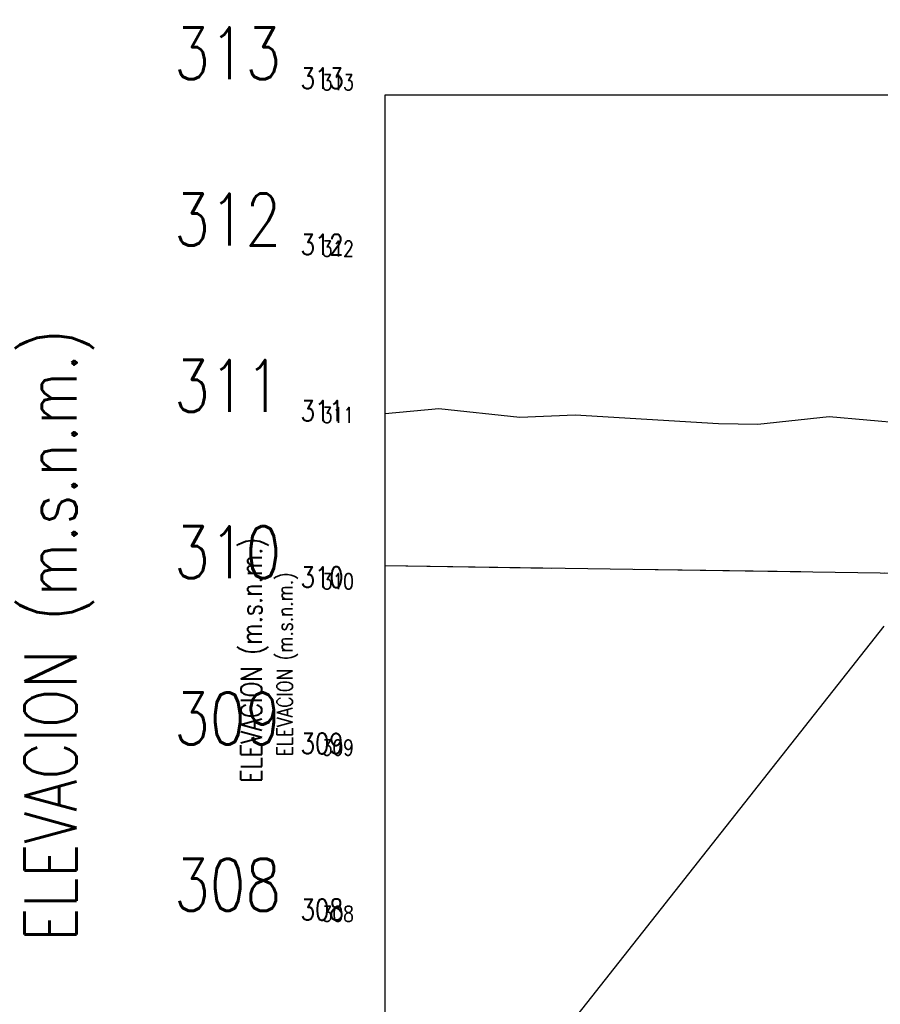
# Model space of a CAD drawing. Header units: metres. Extents: x 719936 to 720643, y 9143565 to 9144018.
# Tile 22 of 56: x 720493 to 720498, y 9143951 to 9143957. Entities that reach past the tile are written whole.
import ezdxf

# ---------------------------------------------------------------- set-up
doc = ezdxf.new("R2010")
doc.units = ezdxf.units.M
for name, pattern in [('CENTER', [2, 1.25, -0.25, 0.25, -0.25]), ('CENTER2', [1.125, 0.75, -0.125, 0.125, -0.125]), ('DASHED', [0.75, 0.5, -0.25])]:
    doc.linetypes.add(name, pattern=pattern)
for name, color, linetype in [('-01-C-DESCOLMA', 5, 'CENTER2'), ('01_CIVI_322_PF_GRID', 8, 'Continuous'), ('AecObjExplode_PLANTA RAPIDA_Vport_1ECE', 7, 'Continuous'), ('AecObjExplode_PLANTA RAPIDA_Vport_1ED3', 7, 'Continuous'), ('AecObjExplode_PLANTA RAPIDA_Vport_1ED7', 7, 'Continuous'), ('AecObjExplode_PLANTA RAPIDA_Vport_220C', 7, 'Continuous'), ('AecObjExplode_PLANTA RAPIDA_Vport_22C7', 7, 'Continuous'), ('AecObjExplode_PLANTA RAPIDA_Vport_22CB', 7, 'Continuous'), ('AecObjExplode_PLANTA RAPIDA_Vport_22E2', 7, 'Continuous'), ('AecObjExplode_PLANTA RAPIDA_Vport_22EB', 7, 'Continuous'), ('AecObjExplode_PLANTA RAPIDA_Vport_2460', 7, 'Continuous'), ('AecObjExplode_PLANTA RAPIDA_Vport_2496', 7, 'Continuous'), ('AIR.A3-TN', 32, 'Continuous'), ('C-ALIG', 5, 'CENTER'), ('C-Borde de Camino', 2, 'Continuous'), ('C-ROAD-PROF-VIEW', 7, 'Continuous')]:
    doc.layers.add(name, color=color, linetype=linetype)
doc.styles.add('AIR-Simplex.(0.80)', font='simplex.shx', dxfattribs={"width": 0.8})

# ---------------------------------------------------------------- blocks, each defined once
blk = doc.blocks.new('AecObjExplode_PLANTA RAPIDA_Vport_1ECE')
at = {"layer": '-01-C-DESCOLMA', "color": 5, "linetype": 'CENTER2', "lineweight": 30, "ltscale": 5, "flags": 128}
blk.add_lwpolyline([(720495.2438, 9143953.8518), (720505.2438, 9143953.7071), (720510.6937, 9143953.6826), (720522.9406, 9143951.4825), (720533.7406, 9143951.4825), (720535.2438, 9143952.4826), (720540.2438, 9143952.4323), (720543.2438, 9143952.333)], dxfattribs=at)
at = {"layer": '01_CIVI_322_PF_GRID', "color": 7, "linetype": 'Continuous', "lineweight": -3}
for p, q in [((720495.2438, 9143949.6826), (720495.2438, 9143956.6826)), ((720495.2438, 9143956.6826), (720545.2438, 9143956.6826))]:
    blk.add_line(p, q, dxfattribs=at)
at = {"layer": 'AIR.A3-TN', "color": 32, "linetype": 'Continuous', "lineweight": -3, "ltscale": 5, "flags": 128}
blk.add_lwpolyline([(720495.2438, 9143954.7669), (720495.5676, 9143954.796), (720496.0548, 9143954.7445), (720496.3869, 9143954.7587), (720497.2484, 9143954.7066), (720497.4839, 9143954.7019), (720497.9136, 9143954.7491), (720498.3672, 9143954.7084)], dxfattribs=at)
at = {"layer": 'C-ROAD-PROF-VIEW', "color": 7, "linetype": 'Continuous', "lineweight": -3, "char_height": 0.3125, "attachment_point": 6, "style": 'AIR-Simplex.(0.80)'}
for s, insert in [('313', (720494.6188, 9143956.9326)), ('312', (720494.6188, 9143955.9326)), ('311', (720494.6188, 9143954.9326)), ('310', (720494.6188, 9143953.9326)), ('309', (720494.6188, 9143952.9326)), ('308', (720494.6188, 9143951.9326))]:
    blk.add_mtext(s, dxfattribs=dict(at, insert=insert))
at = {"layer": 'C-ROAD-PROF-VIEW', "color": 7, "linetype": 'Continuous', "lineweight": -3, "insert": (720493.4938, 9143953.4326), "char_height": 0.3125, "attachment_point": 8, "rotation": 90, "style": 'AIR-Simplex.(0.80)'}
blk.add_mtext('ELEVACION (m.s.n.m.)', dxfattribs=at)
blk = doc.blocks.new('AecObjExplode_PLANTA RAPIDA_Vport_1ED3')
at = {"layer": '-01-C-DESCOLMA', "color": 5, "linetype": 'CENTER2', "lineweight": 30, "ltscale": 5, "flags": 128}
blk.add_lwpolyline([(720495.2438, 9143953.8518), (720505.2438, 9143953.7071), (720510.6937, 9143953.6826), (720522.9406, 9143951.4825), (720533.7406, 9143951.4825), (720535.2438, 9143952.4826), (720540.2438, 9143952.4323), (720543.2438, 9143952.333)], dxfattribs=at)
at = {"layer": '01_CIVI_322_PF_GRID', "color": 7, "linetype": 'Continuous', "lineweight": -3}
for p, q in [((720495.2438, 9143949.6826), (720495.2438, 9143956.6826)), ((720495.2438, 9143956.6826), (720545.2438, 9143956.6826))]:
    blk.add_line(p, q, dxfattribs=at)
at = {"layer": 'AIR.A3-TN', "color": 32, "linetype": 'Continuous', "lineweight": -3, "ltscale": 5, "flags": 128}
blk.add_lwpolyline([(720495.2438, 9143954.7669), (720495.5676, 9143954.796), (720496.0548, 9143954.7445), (720496.3869, 9143954.7587), (720497.2484, 9143954.7066), (720497.4839, 9143954.7019), (720497.9136, 9143954.7491), (720498.3672, 9143954.7084)], dxfattribs=at)
at = {"layer": 'C-ROAD-PROF-VIEW', "color": 7, "linetype": 'Continuous', "lineweight": -3, "char_height": 0.125, "attachment_point": 6, "style": 'AIR-Simplex.(0.80)'}
for s, insert in [('313', (720494.9938, 9143956.7826)), ('312', (720494.9938, 9143955.7826)), ('311', (720494.9938, 9143954.7826)), ('310', (720494.9938, 9143953.7826)), ('309', (720494.9938, 9143952.7826)), ('308', (720494.9938, 9143951.7826))]:
    blk.add_mtext(s, dxfattribs=dict(at, insert=insert))
at = {"layer": 'C-ROAD-PROF-VIEW', "color": 7, "linetype": 'Continuous', "lineweight": -3, "insert": (720494.5438, 9143953.2826), "char_height": 0.125, "attachment_point": 8, "rotation": 90, "style": 'AIR-Simplex.(0.80)'}
blk.add_mtext('ELEVACION (m.s.n.m.)', dxfattribs=at)
blk = doc.blocks.new('AecObjExplode_PLANTA RAPIDA_Vport_1ED7')
at = {"layer": '-01-C-DESCOLMA', "color": 5, "linetype": 'CENTER2', "lineweight": 30, "ltscale": 5, "flags": 128}
blk.add_lwpolyline([(720495.2438, 9143953.8518), (720505.2438, 9143953.7071), (720510.6937, 9143953.6826), (720522.9406, 9143951.4825), (720533.7406, 9143951.4825), (720535.2438, 9143952.4826), (720540.2438, 9143952.4323), (720543.2438, 9143952.333)], dxfattribs=at)
at = {"layer": '01_CIVI_322_PF_GRID', "color": 7, "linetype": 'Continuous', "lineweight": -3}
for p, q in [((720495.2438, 9143949.6826), (720495.2438, 9143956.6826)), ((720495.2438, 9143956.6826), (720545.2438, 9143956.6826))]:
    blk.add_line(p, q, dxfattribs=at)
at = {"layer": 'AIR.A3-TN', "color": 32, "linetype": 'Continuous', "lineweight": -3, "ltscale": 5, "flags": 128}
blk.add_lwpolyline([(720495.2438, 9143954.7669), (720495.5676, 9143954.796), (720496.0548, 9143954.7445), (720496.3869, 9143954.7587), (720497.2484, 9143954.7066), (720497.4839, 9143954.7019), (720497.9136, 9143954.7491), (720498.3672, 9143954.7084)], dxfattribs=at)
at = {"layer": 'C-ROAD-PROF-VIEW', "color": 7, "linetype": 'Continuous', "lineweight": -3, "char_height": 0.125, "attachment_point": 6, "style": 'AIR-Simplex.(0.80)'}
for s, insert in [('313', (720494.9938, 9143956.7826)), ('312', (720494.9938, 9143955.7826)), ('311', (720494.9938, 9143954.7826)), ('310', (720494.9938, 9143953.7826)), ('309', (720494.9938, 9143952.7826)), ('308', (720494.9938, 9143951.7826))]:
    blk.add_mtext(s, dxfattribs=dict(at, insert=insert))
at = {"layer": 'C-ROAD-PROF-VIEW', "color": 7, "linetype": 'Continuous', "lineweight": -3, "insert": (720494.5438, 9143953.2826), "char_height": 0.125, "attachment_point": 8, "rotation": 90, "style": 'AIR-Simplex.(0.80)'}
blk.add_mtext('ELEVACION (m.s.n.m.)', dxfattribs=at)
blk = doc.blocks.new('AecObjExplode_PLANTA RAPIDA_Vport_220C')
at = {"layer": '-01-C-DESCOLMA', "color": 5, "linetype": 'CENTER2', "lineweight": 30, "ltscale": 5, "flags": 128}
blk.add_lwpolyline([(720495.2438, 9143953.8518), (720505.2438, 9143953.7071), (720510.6937, 9143953.6826), (720522.9406, 9143951.4825), (720533.7406, 9143951.4825), (720535.2438, 9143952.4826), (720540.2438, 9143952.4323), (720543.2438, 9143952.333)], dxfattribs=at)
at = {"layer": '01_CIVI_322_PF_GRID', "color": 7, "linetype": 'Continuous', "lineweight": -3}
for p, q in [((720495.2438, 9143949.6826), (720495.2438, 9143956.6826)), ((720495.2438, 9143956.6826), (720545.2438, 9143956.6826))]:
    blk.add_line(p, q, dxfattribs=at)
at = {"layer": 'AIR.A3-TN', "color": 32, "linetype": 'Continuous', "lineweight": -3, "ltscale": 5, "flags": 128}
blk.add_lwpolyline([(720495.2438, 9143954.7669), (720495.5676, 9143954.796), (720496.0548, 9143954.7445), (720496.3869, 9143954.7587), (720497.2484, 9143954.7066), (720497.4839, 9143954.7019), (720497.9136, 9143954.7491), (720498.3672, 9143954.7084)], dxfattribs=at)
at = {"layer": 'C-ROAD-PROF-VIEW', "color": 7, "linetype": 'Continuous', "lineweight": -3, "char_height": 0.3125, "attachment_point": 6, "style": 'AIR-Simplex.(0.80)'}
for s, insert in [('313', (720494.6188, 9143956.9326)), ('312', (720494.6188, 9143955.9326)), ('311', (720494.6188, 9143954.9326)), ('310', (720494.6188, 9143953.9326)), ('309', (720494.6188, 9143952.9326)), ('308', (720494.6188, 9143951.9326))]:
    blk.add_mtext(s, dxfattribs=dict(at, insert=insert))
at = {"layer": 'C-ROAD-PROF-VIEW', "color": 7, "linetype": 'Continuous', "lineweight": -3, "insert": (720493.4938, 9143953.4326), "char_height": 0.3125, "attachment_point": 8, "rotation": 90, "style": 'AIR-Simplex.(0.80)'}
blk.add_mtext('ELEVACION (m.s.n.m.)', dxfattribs=at)
blk = doc.blocks.new('AecObjExplode_PLANTA RAPIDA_Vport_22C7')
at = {"layer": '-01-C-DESCOLMA', "color": 5, "linetype": 'CENTER2', "lineweight": 30, "ltscale": 5, "flags": 128}
blk.add_lwpolyline([(720495.2438, 9143953.8518), (720505.2438, 9143953.7071), (720510.6937, 9143953.6826), (720522.9406, 9143951.4825), (720533.7406, 9143951.4825), (720535.2438, 9143952.4826), (720540.2438, 9143952.4323), (720543.2438, 9143952.333)], dxfattribs=at)
at = {"layer": '01_CIVI_322_PF_GRID', "color": 7, "linetype": 'Continuous', "lineweight": -3}
for p, q in [((720495.2438, 9143949.6826), (720495.2438, 9143956.6826)), ((720495.2438, 9143956.6826), (720545.2438, 9143956.6826))]:
    blk.add_line(p, q, dxfattribs=at)
at = {"layer": 'AIR.A3-TN', "color": 32, "linetype": 'Continuous', "lineweight": -3, "ltscale": 5, "flags": 128}
blk.add_lwpolyline([(720495.2438, 9143954.7669), (720495.5676, 9143954.796), (720496.0548, 9143954.7445), (720496.3869, 9143954.7587), (720497.2484, 9143954.7066), (720497.4839, 9143954.7019), (720497.9136, 9143954.7491), (720498.3672, 9143954.7084)], dxfattribs=at)
at = {"layer": 'C-ROAD-PROF-VIEW', "color": 7, "linetype": 'Continuous', "lineweight": -3, "char_height": 0.09375, "attachment_point": 6, "style": 'AIR-Simplex.(0.80)'}
for s, insert in [('313', (720495.0563, 9143956.7576)), ('312', (720495.0563, 9143955.7576)), ('311', (720495.0563, 9143954.7576)), ('310', (720495.0563, 9143953.7576)), ('309', (720495.0563, 9143952.7576)), ('308', (720495.0563, 9143951.7576))]:
    blk.add_mtext(s, dxfattribs=dict(at, insert=insert))
at = {"layer": 'C-ROAD-PROF-VIEW', "color": 7, "linetype": 'Continuous', "lineweight": -3, "insert": (720494.7188, 9143953.2576), "char_height": 0.09375, "attachment_point": 8, "rotation": 90, "style": 'AIR-Simplex.(0.80)'}
blk.add_mtext('ELEVACION (m.s.n.m.)', dxfattribs=at)
blk = doc.blocks.new('AecObjExplode_PLANTA RAPIDA_Vport_22CB')
at = {"layer": '-01-C-DESCOLMA', "color": 5, "linetype": 'CENTER2', "lineweight": 30, "ltscale": 5, "flags": 128}
blk.add_lwpolyline([(720495.2438, 9143953.8518), (720505.2438, 9143953.7071), (720510.6937, 9143953.6826), (720522.9406, 9143951.4825), (720533.7406, 9143951.4825), (720535.2438, 9143952.4826), (720540.2438, 9143952.4323), (720543.2438, 9143952.333)], dxfattribs=at)
at = {"layer": '01_CIVI_322_PF_GRID', "color": 7, "linetype": 'Continuous', "lineweight": -3}
for p, q in [((720495.2438, 9143949.6826), (720495.2438, 9143956.6826)), ((720495.2438, 9143956.6826), (720545.2438, 9143956.6826))]:
    blk.add_line(p, q, dxfattribs=at)
at = {"layer": 'AIR.A3-TN', "color": 32, "linetype": 'Continuous', "lineweight": -3, "ltscale": 5, "flags": 128}
blk.add_lwpolyline([(720495.2438, 9143954.7669), (720495.5676, 9143954.796), (720496.0548, 9143954.7445), (720496.3869, 9143954.7587), (720497.2484, 9143954.7066), (720497.4839, 9143954.7019), (720497.9136, 9143954.7491), (720498.3672, 9143954.7084)], dxfattribs=at)
at = {"layer": 'C-ROAD-PROF-VIEW', "color": 7, "linetype": 'Continuous', "lineweight": -3, "char_height": 0.09375, "attachment_point": 6, "style": 'AIR-Simplex.(0.80)'}
for s, insert in [('313', (720495.0563, 9143956.7576)), ('312', (720495.0563, 9143955.7576)), ('311', (720495.0563, 9143954.7576)), ('310', (720495.0563, 9143953.7576)), ('309', (720495.0563, 9143952.7576)), ('308', (720495.0563, 9143951.7576))]:
    blk.add_mtext(s, dxfattribs=dict(at, insert=insert))
at = {"layer": 'C-ROAD-PROF-VIEW', "color": 7, "linetype": 'Continuous', "lineweight": -3, "insert": (720494.7188, 9143953.2576), "char_height": 0.09375, "attachment_point": 8, "rotation": 90, "style": 'AIR-Simplex.(0.80)'}
blk.add_mtext('ELEVACION (m.s.n.m.)', dxfattribs=at)
blk = doc.blocks.new('AecObjExplode_PLANTA RAPIDA_Vport_22E2')
at = {"layer": '-01-C-DESCOLMA', "color": 5, "linetype": 'CENTER2', "lineweight": 30, "ltscale": 5, "flags": 128}
blk.add_lwpolyline([(720495.2438, 9143953.8518), (720505.2438, 9143953.7071), (720510.6937, 9143953.6826), (720522.9406, 9143951.4825), (720533.7406, 9143951.4825), (720535.2438, 9143952.4826), (720540.2438, 9143952.4323), (720543.2438, 9143952.333)], dxfattribs=at)
at = {"layer": '01_CIVI_322_PF_GRID', "color": 7, "linetype": 'Continuous', "lineweight": -3}
for p, q in [((720495.2438, 9143949.6826), (720495.2438, 9143956.6826)), ((720495.2438, 9143956.6826), (720545.2438, 9143956.6826))]:
    blk.add_line(p, q, dxfattribs=at)
at = {"layer": 'AIR.A3-TN', "color": 32, "linetype": 'Continuous', "lineweight": -3, "ltscale": 5, "flags": 128}
blk.add_lwpolyline([(720495.2438, 9143954.7669), (720495.5676, 9143954.796), (720496.0548, 9143954.7445), (720496.3869, 9143954.7587), (720497.2484, 9143954.7066), (720497.4839, 9143954.7019), (720497.9136, 9143954.7491), (720498.3672, 9143954.7084)], dxfattribs=at)
at = {"layer": 'C-ROAD-PROF-VIEW', "color": 7, "linetype": 'Continuous', "lineweight": -3, "char_height": 0.09375, "attachment_point": 6, "style": 'AIR-Simplex.(0.80)'}
for s, insert in [('313', (720495.0563, 9143956.7576)), ('312', (720495.0563, 9143955.7576)), ('311', (720495.0563, 9143954.7576)), ('310', (720495.0563, 9143953.7576)), ('309', (720495.0563, 9143952.7576)), ('308', (720495.0563, 9143951.7576))]:
    blk.add_mtext(s, dxfattribs=dict(at, insert=insert))
at = {"layer": 'C-ROAD-PROF-VIEW', "color": 7, "linetype": 'Continuous', "lineweight": -3, "insert": (720494.7188, 9143953.2576), "char_height": 0.09375, "attachment_point": 8, "rotation": 90, "style": 'AIR-Simplex.(0.80)'}
blk.add_mtext('ELEVACION (m.s.n.m.)', dxfattribs=at)
blk = doc.blocks.new('AecObjExplode_PLANTA RAPIDA_Vport_22EB')
at = {"layer": '-01-C-DESCOLMA', "color": 5, "linetype": 'CENTER2', "lineweight": 30, "ltscale": 5, "flags": 128}
blk.add_lwpolyline([(720495.2438, 9143953.8518), (720505.2438, 9143953.7071), (720510.6937, 9143953.6826), (720522.9406, 9143951.4825), (720533.7406, 9143951.4825), (720535.2438, 9143952.4826), (720540.2438, 9143952.4323), (720543.2438, 9143952.333)], dxfattribs=at)
at = {"layer": '01_CIVI_322_PF_GRID', "color": 7, "linetype": 'Continuous', "lineweight": -3}
for p, q in [((720495.2438, 9143949.6826), (720495.2438, 9143956.6826)), ((720495.2438, 9143956.6826), (720545.2438, 9143956.6826))]:
    blk.add_line(p, q, dxfattribs=at)
at = {"layer": 'AIR.A3-TN', "color": 32, "linetype": 'Continuous', "lineweight": -3, "ltscale": 5, "flags": 128}
blk.add_lwpolyline([(720495.2438, 9143954.7669), (720495.5676, 9143954.796), (720496.0548, 9143954.7445), (720496.3869, 9143954.7587), (720497.2484, 9143954.7066), (720497.4839, 9143954.7019), (720497.9136, 9143954.7491), (720498.3672, 9143954.7084)], dxfattribs=at)
at = {"layer": 'C-ROAD-PROF-VIEW', "color": 7, "linetype": 'Continuous', "lineweight": -3, "char_height": 0.09375, "attachment_point": 6, "style": 'AIR-Simplex.(0.80)'}
for s, insert in [('313', (720495.0563, 9143956.7576)), ('312', (720495.0563, 9143955.7576)), ('311', (720495.0563, 9143954.7576)), ('310', (720495.0563, 9143953.7576)), ('309', (720495.0563, 9143952.7576)), ('308', (720495.0563, 9143951.7576))]:
    blk.add_mtext(s, dxfattribs=dict(at, insert=insert))
at = {"layer": 'C-ROAD-PROF-VIEW', "color": 7, "linetype": 'Continuous', "lineweight": -3, "insert": (720494.7188, 9143953.2576), "char_height": 0.09375, "attachment_point": 8, "rotation": 90, "style": 'AIR-Simplex.(0.80)'}
blk.add_mtext('ELEVACION (m.s.n.m.)', dxfattribs=at)
blk = doc.blocks.new('AecObjExplode_PLANTA RAPIDA_Vport_2460')
at = {"layer": '-01-C-DESCOLMA', "color": 5, "linetype": 'CENTER2', "lineweight": 30, "ltscale": 5, "flags": 128}
blk.add_lwpolyline([(720495.2438, 9143953.8518), (720505.2438, 9143953.7071), (720510.6937, 9143953.6826), (720522.9406, 9143951.4825), (720533.7406, 9143951.4825), (720535.2438, 9143952.4826), (720540.2438, 9143952.4323), (720543.2438, 9143952.333)], dxfattribs=at)
at = {"layer": '01_CIVI_322_PF_GRID', "color": 7, "linetype": 'Continuous', "lineweight": -3}
for p, q in [((720495.2438, 9143949.6826), (720495.2438, 9143956.6826)), ((720495.2438, 9143956.6826), (720545.2438, 9143956.6826))]:
    blk.add_line(p, q, dxfattribs=at)
at = {"layer": 'AIR.A3-TN', "color": 32, "linetype": 'Continuous', "lineweight": -3, "ltscale": 5, "flags": 128}
blk.add_lwpolyline([(720495.2438, 9143954.7669), (720495.5676, 9143954.796), (720496.0548, 9143954.7445), (720496.3869, 9143954.7587), (720497.2484, 9143954.7066), (720497.4839, 9143954.7019), (720497.9136, 9143954.7491), (720498.3672, 9143954.7084)], dxfattribs=at)
at = {"layer": 'C-ROAD-PROF-VIEW', "color": 7, "linetype": 'Continuous', "lineweight": -3, "char_height": 0.09375, "attachment_point": 6, "style": 'AIR-Simplex.(0.80)'}
for s, insert in [('313', (720495.0563, 9143956.7576)), ('312', (720495.0563, 9143955.7576)), ('311', (720495.0563, 9143954.7576)), ('310', (720495.0563, 9143953.7576)), ('309', (720495.0563, 9143952.7576)), ('308', (720495.0563, 9143951.7576))]:
    blk.add_mtext(s, dxfattribs=dict(at, insert=insert))
at = {"layer": 'C-ROAD-PROF-VIEW', "color": 7, "linetype": 'Continuous', "lineweight": -3, "insert": (720494.7188, 9143953.2576), "char_height": 0.09375, "attachment_point": 8, "rotation": 90, "style": 'AIR-Simplex.(0.80)'}
blk.add_mtext('ELEVACION (m.s.n.m.)', dxfattribs=at)
blk = doc.blocks.new('AecObjExplode_PLANTA RAPIDA_Vport_2496')
at = {"layer": '-01-C-DESCOLMA', "color": 5, "linetype": 'CENTER2', "lineweight": 30, "ltscale": 5, "flags": 128}
blk.add_lwpolyline([(720495.2438, 9143953.8518), (720505.2438, 9143953.7071), (720510.6937, 9143953.6826), (720522.9406, 9143951.4825), (720533.7406, 9143951.4825), (720535.2438, 9143952.4826), (720540.2438, 9143952.4323), (720543.2438, 9143952.333)], dxfattribs=at)
at = {"layer": '01_CIVI_322_PF_GRID', "color": 7, "linetype": 'Continuous', "lineweight": -3}
for p, q in [((720495.2438, 9143949.6826), (720495.2438, 9143956.6826)), ((720495.2438, 9143956.6826), (720545.2438, 9143956.6826))]:
    blk.add_line(p, q, dxfattribs=at)
at = {"layer": 'AIR.A3-TN', "color": 32, "linetype": 'Continuous', "lineweight": -3, "ltscale": 5, "flags": 128}
blk.add_lwpolyline([(720495.2438, 9143954.7669), (720495.5676, 9143954.796), (720496.0548, 9143954.7445), (720496.3869, 9143954.7587), (720497.2484, 9143954.7066), (720497.4839, 9143954.7019), (720497.9136, 9143954.7491), (720498.3672, 9143954.7084)], dxfattribs=at)
at = {"layer": 'C-ROAD-PROF-VIEW', "color": 7, "linetype": 'Continuous', "lineweight": -3, "char_height": 0.09375, "attachment_point": 6, "style": 'AIR-Simplex.(0.80)'}
for s, insert in [('313', (720495.0563, 9143956.7576)), ('312', (720495.0563, 9143955.7576)), ('311', (720495.0563, 9143954.7576)), ('310', (720495.0563, 9143953.7576)), ('309', (720495.0563, 9143952.7576)), ('308', (720495.0563, 9143951.7576))]:
    blk.add_mtext(s, dxfattribs=dict(at, insert=insert))
at = {"layer": 'C-ROAD-PROF-VIEW', "color": 7, "linetype": 'Continuous', "lineweight": -3, "insert": (720494.7188, 9143953.2576), "char_height": 0.09375, "attachment_point": 8, "rotation": 90, "style": 'AIR-Simplex.(0.80)'}
blk.add_mtext('ELEVACION (m.s.n.m.)', dxfattribs=at)

msp = doc.modelspace()

# ---------------------------------------------------------------- linework, layer by layer
at = {"layer": 'C-ALIG', "color": 6, "ltscale": 10}
msp.add_line((720495.2438, 9143949.6826), (720498.2438, 9143953.4886), dxfattribs=at)
at = {"layer": 'C-Borde de Camino', "color": 3, "linetype": 'DASHED', "lineweight": -3, "ltscale": 2}
msp.add_lwpolyline([(720495.2438, 9143953.8518), (720505.2438, 9143953.7071), (720510.6937, 9143953.6826), (720522.9406, 9143951.4825), (720533.7406, 9143951.4825), (720535.2438, 9143952.4826), (720540.2438, 9143952.4323), (720543.2438, 9143952.333)], dxfattribs=at)

# ---------------------------------------------------------------- next in the draw order: block references
at = {"layer": 'AecObjExplode_PLANTA RAPIDA_Vport_1ECE'}
msp.add_blockref('AecObjExplode_PLANTA RAPIDA_Vport_1ECE', (0, 0), dxfattribs=at)

# ---------------------------------------------------------------- next in the draw order: block references
at = {"layer": 'AecObjExplode_PLANTA RAPIDA_Vport_1ED3'}
msp.add_blockref('AecObjExplode_PLANTA RAPIDA_Vport_1ED3', (0, 0), dxfattribs=at)

# ---------------------------------------------------------------- next in the draw order: block references
at = {"layer": 'AecObjExplode_PLANTA RAPIDA_Vport_1ED7'}
msp.add_blockref('AecObjExplode_PLANTA RAPIDA_Vport_1ED7', (0, 0), dxfattribs=at)

# ---------------------------------------------------------------- next in the draw order: block references
at = {"layer": 'AecObjExplode_PLANTA RAPIDA_Vport_220C'}
msp.add_blockref('AecObjExplode_PLANTA RAPIDA_Vport_220C', (0, 0), dxfattribs=at)

# ---------------------------------------------------------------- next in the draw order: block references
at = {"layer": 'AecObjExplode_PLANTA RAPIDA_Vport_22C7'}
msp.add_blockref('AecObjExplode_PLANTA RAPIDA_Vport_22C7', (0, 0), dxfattribs=at)

# ---------------------------------------------------------------- next in the draw order: block references
at = {"layer": 'AecObjExplode_PLANTA RAPIDA_Vport_22CB'}
msp.add_blockref('AecObjExplode_PLANTA RAPIDA_Vport_22CB', (0, 0), dxfattribs=at)

# ---------------------------------------------------------------- next in the draw order: block references
at = {"layer": 'AecObjExplode_PLANTA RAPIDA_Vport_22E2'}
msp.add_blockref('AecObjExplode_PLANTA RAPIDA_Vport_22E2', (0, 0), dxfattribs=at)

# ---------------------------------------------------------------- next in the draw order: block references
at = {"layer": 'AecObjExplode_PLANTA RAPIDA_Vport_22EB'}
msp.add_blockref('AecObjExplode_PLANTA RAPIDA_Vport_22EB', (0, 0), dxfattribs=at)

# ---------------------------------------------------------------- next in the draw order: block references
at = {"layer": 'AecObjExplode_PLANTA RAPIDA_Vport_2460'}
msp.add_blockref('AecObjExplode_PLANTA RAPIDA_Vport_2460', (0, 0), dxfattribs=at)

# ---------------------------------------------------------------- next in the draw order: block references
at = {"layer": 'AecObjExplode_PLANTA RAPIDA_Vport_2496'}
msp.add_blockref('AecObjExplode_PLANTA RAPIDA_Vport_2496', (0, 0), dxfattribs=at)

doc.saveas('drawing.dxf')
